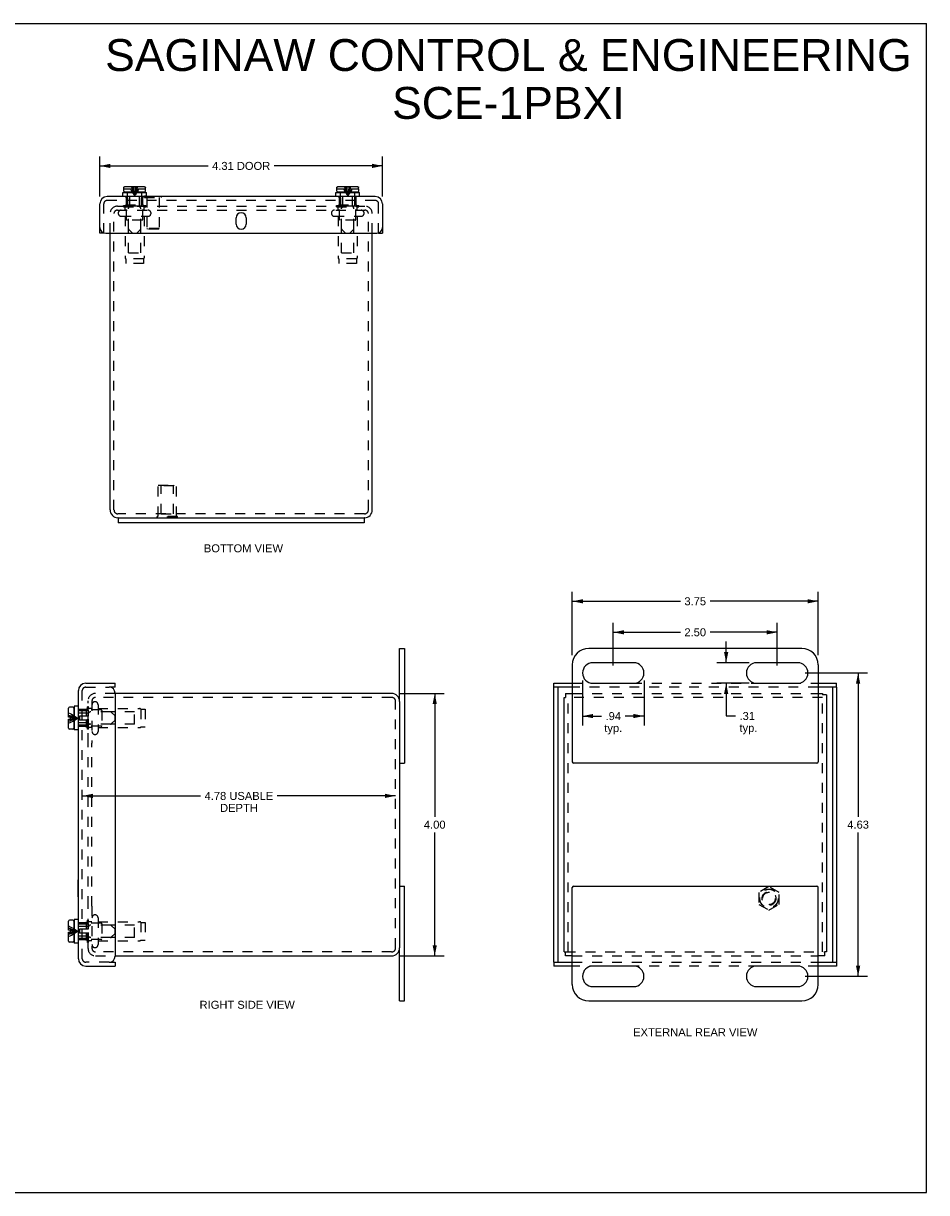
# Model space of a CAD drawing. Header units: inches. Extents: x 0 to 27.6, y 0 to 17.8.
# Tile 3 of 3: x 13.8 to 27.6, y 0 to 17.8. Entities that reach past the tile are written whole.
import ezdxf

# ---------------------------------------------------------------- set-up
doc = ezdxf.new("R2010")
doc.units = ezdxf.units.IN
doc.header["$LTSCALE"] = 1.515306
doc.header["$MEASUREMENT"] = 0
doc.linetypes.add('HIDDEN', pattern=[0.2, 0.1, -0.1])
doc.layers.get('0').update_dxf_attribs({"linetype": 'CONTINUOUS'})
for name, color, linetype in [('DEFAULT_2', 8, 'HIDDEN'), ('DIMENSIONS', 7, 'CONTINUOUS'), ('DOOR_ASSEMBLY', 7, 'CONTINUOUS')]:
    doc.layers.add(name, color=color, linetype=linetype)
doc.styles.get("Standard").update_dxf_attribs({"font": 'arial.ttf'})
doc.dimstyles.new('DIMSTYLE_2', dxfattribs={"dimtxt": 0.121549, "dimasz": 0.162065, "dimexe": 0.09, "dimexo": 0.07, "dimgap": 0.0375, "dimtad": 0, "dimtih": 1, "dimtoh": 1, "dimzin": 4, "dimdsep": 46, "dimtxsty": 'Standard', "dimblk": '_FILLED', "dimblk1": '_FILLED', "dimblk2": '_FILLED', "dimcen": 0.09, "dimazin": 1, "dimtfac": 1, "dimtdec": 3, "dimtofl": 0, "dimtmove": 0, "dimatfit": 3, "dimldrblk": '_FILLED', "dimfxl": 0, "dimtolj": 1, "dimtzin": 4, "dimarcsym": 0})

# ---------------------------------------------------------------- blocks, each defined once
blk = doc.blocks.new('_FILLED')
at = {"color": 0, "linetype": 'ByBlock'}
blk.add_solid([(0, 0), (-1, 0.2), (-1, -0.2)], dxfattribs=at)
blk = doc.blocks.new('*D3')
at = {"layer": 'DIMENSIONS', "color": 2, "linetype": 'Continuous'}
for p, q in [((14.941, 15.189), (14.941, 15.8)), ((19.254, 15.189), (19.254, 15.8)), ((14.941, 15.654), (16.594, 15.654)), ((19.254, 15.654), (17.601, 15.654))]:
    blk.add_line(p, q, dxfattribs=at)
at = {"layer": 'DIMENSIONS', "color": 2, "linetype": 'Continuous', "xscale": 0.1620648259, "yscale": 0.1620648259, "zscale": 0.1620648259, "rotation": 180}
blk.add_blockref('_FILLED', (14.941, 15.654), dxfattribs=at)
at = {"layer": 'DIMENSIONS', "color": 2, "linetype": 'Continuous', "xscale": 0.1620648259, "yscale": 0.1620648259, "zscale": 0.1620648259}
blk.add_blockref('_FILLED', (19.254, 15.654), dxfattribs=at)
at = {"layer": 'DIMENSIONS', "color": 2, "linetype": 'Continuous', "insert": (17.097, 15.715), "char_height": 0.1215, "width": 0.88608, "attachment_point": 2, "line_spacing_factor": 0.9}
blk.add_mtext('4.31 DOOR', dxfattribs=at)
blk = doc.blocks.new('*D4')
at = {"layer": 'DIMENSIONS', "color": 2, "linetype": 'Continuous'}
for p, q in [((22.147, 8.192), (22.147, 9.162)), ((25.897, 8.192), (25.897, 9.162)), ((22.147, 9.016), (23.796, 9.016)), ((25.897, 9.016), (24.248, 9.016))]:
    blk.add_line(p, q, dxfattribs=at)
at = {"layer": 'DIMENSIONS', "color": 2, "linetype": 'Continuous', "xscale": 0.1620648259, "yscale": 0.1620648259, "zscale": 0.1620648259, "rotation": 180}
blk.add_blockref('_FILLED', (22.147, 9.016), dxfattribs=at)
at = {"layer": 'DIMENSIONS', "color": 2, "linetype": 'Continuous', "xscale": 0.1620648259, "yscale": 0.1620648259, "zscale": 0.1620648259}
blk.add_blockref('_FILLED', (25.897, 9.016), dxfattribs=at)
at = {"layer": 'DIMENSIONS', "color": 2, "linetype": 'Continuous', "insert": (24.022, 9.077), "char_height": 0.1215, "width": 0.3303, "attachment_point": 2, "line_spacing_factor": 0.9}
blk.add_mtext('3.75', dxfattribs=at)
blk = doc.blocks.new('*D5')
at = {"layer": 'DIMENSIONS', "color": 2, "linetype": 'Continuous'}
for p, q in [((22.303, 7.809), (22.303, 7.12)), ((23.241, 7.809), (23.241, 7.12)), ((22.303, 7.266), (22.593, 7.266)), ((23.241, 7.266), (22.951, 7.266))]:
    blk.add_line(p, q, dxfattribs=at)
at = {"layer": 'DIMENSIONS', "color": 2, "linetype": 'Continuous', "xscale": 0.1620648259, "yscale": 0.1620648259, "zscale": 0.1620648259, "rotation": 180}
blk.add_blockref('_FILLED', (22.303, 7.266), dxfattribs=at)
at = {"layer": 'DIMENSIONS', "color": 2, "linetype": 'Continuous', "xscale": 0.1620648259, "yscale": 0.1620648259, "zscale": 0.1620648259}
blk.add_blockref('_FILLED', (23.241, 7.266), dxfattribs=at)
at = {"layer": 'DIMENSIONS', "color": 2, "linetype": 'Continuous', "insert": (22.772, 7.326), "char_height": 0.1215, "width": 0.27337, "attachment_point": 2, "line_spacing_factor": 0.9}
blk.add_mtext('.94\\Ptyp.', dxfattribs=at)
blk = doc.blocks.new('*D6')
at = {"layer": 'DIMENSIONS', "color": 2, "linetype": 'Continuous'}
for p, q in [((24.494, 8.079), (24.494, 8.403)), ((24.846, 8.079), (24.349, 8.079)), ((24.846, 7.766), (24.349, 7.766)), ((24.494, 7.766), (24.494, 7.267)), ((24.494, 7.267), (24.636, 7.267))]:
    blk.add_line(p, q, dxfattribs=at)
at = {"layer": 'DIMENSIONS', "color": 2, "linetype": 'Continuous', "xscale": 0.1620648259, "yscale": 0.1620648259, "zscale": 0.1620648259}
for p, rotation in [((24.494, 8.079), 270), ((24.494, 7.766), 90)]:
    blk.add_blockref('_FILLED', p, dxfattribs=dict(at, rotation=rotation))
at = {"layer": 'DIMENSIONS', "color": 2, "linetype": 'Continuous', "insert": (24.697, 7.328), "char_height": 0.1215, "width": 0.27337, "attachment_point": 1, "line_spacing_factor": 0.9}
blk.add_mtext('.31\\Ptyp.', dxfattribs=at)
blk = doc.blocks.new('*D7')
at = {"layer": 'DIMENSIONS', "color": 2, "linetype": 'Continuous'}
for p, q in [((19.505, 7.61), (20.194, 7.61)), ((20.049, 7.61), (20.049, 5.732)), ((20.049, 3.61), (20.049, 5.489)), ((19.505, 3.61), (20.194, 3.61))]:
    blk.add_line(p, q, dxfattribs=at)
at = {"layer": 'DIMENSIONS', "color": 2, "linetype": 'Continuous', "xscale": 0.1620648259, "yscale": 0.1620648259, "zscale": 0.1620648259}
for p, rotation in [((20.049, 7.61), 90), ((20.049, 3.61), 270)]:
    blk.add_blockref('_FILLED', p, dxfattribs=dict(at, rotation=rotation))
at = {"layer": 'DIMENSIONS', "color": 2, "linetype": 'Continuous', "insert": (20.049, 5.671), "char_height": 0.1215, "width": 0.3303, "attachment_point": 2, "line_spacing_factor": 0.9}
blk.add_mtext('4.00', dxfattribs=at)
blk = doc.blocks.new('*D8')
at = {"layer": 'DIMENSIONS', "color": 2, "linetype": 'Continuous'}
for p, q in [((14.674, 6.049), (16.479, 6.049)), ((19.452, 6.049), (17.647, 6.049))]:
    blk.add_line(p, q, dxfattribs=at)
at = {"layer": 'DIMENSIONS', "color": 2, "linetype": 'Continuous', "xscale": 0.1620648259, "yscale": 0.1620648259, "zscale": 0.1620648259, "rotation": 180}
blk.add_blockref('_FILLED', (14.674, 6.049), dxfattribs=at)
at = {"layer": 'DIMENSIONS', "color": 2, "linetype": 'Continuous', "xscale": 0.1620648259, "yscale": 0.1620648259, "zscale": 0.1620648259}
blk.add_blockref('_FILLED', (19.452, 6.049), dxfattribs=at)
at = {"layer": 'DIMENSIONS', "color": 2, "linetype": 'Continuous', "insert": (17.063, 6.109), "char_height": 0.12155, "width": 1.04604, "attachment_point": 2, "line_spacing_factor": 0.9}
blk.add_mtext('4.78 USABLE\\PDEPTH', dxfattribs=at)
blk = doc.blocks.new('*D10')
at = {"layer": 'DIMENSIONS', "color": 2, "linetype": 'Continuous'}
for p, q in [((25.698, 7.923), (26.651, 7.923)), ((26.506, 7.923), (26.506, 5.732)), ((26.506, 3.298), (26.506, 5.489)), ((25.698, 3.298), (26.651, 3.298))]:
    blk.add_line(p, q, dxfattribs=at)
at = {"layer": 'DIMENSIONS', "color": 2, "linetype": 'Continuous', "xscale": 0.1620648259, "yscale": 0.1620648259, "zscale": 0.1620648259}
for p, rotation in [((26.506, 7.923), 90), ((26.506, 3.298), 270)]:
    blk.add_blockref('_FILLED', p, dxfattribs=dict(at, rotation=rotation))
at = {"layer": 'DIMENSIONS', "color": 2, "linetype": 'Continuous', "insert": (26.506, 5.671), "char_height": 0.1215, "width": 0.3303, "attachment_point": 2, "line_spacing_factor": 0.9}
blk.add_mtext('4.63', dxfattribs=at)
blk = doc.blocks.new('*D11')
at = {"layer": 'DIMENSIONS', "color": 2, "linetype": 'Continuous'}
for p, q in [((22.772, 8.036), (22.772, 8.689)), ((25.272, 8.036), (25.272, 8.689)), ((22.772, 8.543), (23.796, 8.543)), ((25.272, 8.543), (24.248, 8.543))]:
    blk.add_line(p, q, dxfattribs=at)
at = {"layer": 'DIMENSIONS', "color": 2, "linetype": 'Continuous', "xscale": 0.1620648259, "yscale": 0.1620648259, "zscale": 0.1620648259, "rotation": 180}
blk.add_blockref('_FILLED', (22.772, 8.543), dxfattribs=at)
at = {"layer": 'DIMENSIONS', "color": 2, "linetype": 'Continuous', "xscale": 0.1620648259, "yscale": 0.1620648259, "zscale": 0.1620648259}
blk.add_blockref('_FILLED', (25.272, 8.543), dxfattribs=at)
at = {"layer": 'DIMENSIONS', "color": 2, "linetype": 'Continuous', "insert": (24.022, 8.604), "char_height": 0.1215, "width": 0.3303, "attachment_point": 2, "line_spacing_factor": 0.9}
blk.add_mtext('2.50', dxfattribs=at)

msp = doc.modelspace()

# ---------------------------------------------------------------- linework, layer by layer
at = {"color": 7, "linetype": 'Continuous'}
for p, q in [((0, 17.8271), (27.551, 17.8271)), ((27.551, 0), (27.551, 17.8271)), ((15.2223, 10.2891), (18.9723, 10.2891)), ((15.2223, 10.2891), (15.2223, 10.2141)), ((18.9723, 10.2891), (18.9723, 10.2141)), ((19.5119, 7.4901), (19.5119, 8.2976)), ((19.5119, 8.2976), (19.5869, 8.2976)), ((22.022, 7.5501), (22.044, 7.5501)), ((22.044, 7.6101), (22.044, 7.5501)), ((25.962, 7.6101), (25.962, 7.5881)), ((26.022, 7.5881), (25.962, 7.5881)), ((19.5119, 6.5476), (19.5869, 6.5476)), ((19.5119, 4.6726), (19.5869, 4.6726)), ((19.5119, 2.9226), (19.5119, 3.7301)), ((22.022, 3.6701), (22.044, 3.6701)), ((22.044, 3.6101), (22.044, 3.6701)), ((26.022, 3.6701), (26, 3.6701)), ((26, 3.6101), (26, 3.6701)), ((19.5119, 2.9226), (19.5869, 2.9226)), ((0, 0), (27.551, 0))]:
    msp.add_line(p, q, dxfattribs=at)
at = {"color": 3, "linetype": 'Continuous'}
for p, q in [((15.0973, 10.4091), (15.0973, 14.6271)), ((19.0973, 10.4091), (19.0973, 14.6271)), ((15.2223, 10.2891), (15.2173, 10.2891)), ((18.9723, 10.2141), (15.2223, 10.2141)), ((18.9773, 10.2891), (18.9723, 10.2891)), ((19.5869, 8.2976), (19.5869, 6.5476)), ((25.647, 8.2976), (22.397, 8.2976)), ((22.147, 8.0476), (22.147, 6.5676)), ((23.0845, 8.0788), (22.4595, 8.0788)), ((25.5845, 8.0788), (24.9595, 8.0788)), ((25.897, 8.0476), (25.897, 6.5676)), ((22.4595, 7.7663), (23.0845, 7.7663)), ((24.9595, 7.7663), (25.5845, 7.7663)), ((19.3919, 7.6101), (15.1739, 7.6101)), ((19.5119, 7.4901), (19.5119, 3.7301)), ((22.022, 3.6701), (22.022, 7.5501)), ((22.044, 7.6101), (22.147, 7.6101)), ((25.897, 7.6101), (25.962, 7.6101)), ((26.022, 7.5881), (26.022, 3.6701)), ((25.877, 6.5476), (22.167, 6.5476)), ((19.5869, 2.9226), (19.5869, 4.6726)), ((22.147, 3.1726), (22.147, 4.6526)), ((22.167, 4.6726), (25.877, 4.6726)), ((25.897, 3.1726), (25.897, 4.6526)), ((15.1739, 3.6101), (19.3919, 3.6101)), ((22.147, 3.6101), (22.044, 3.6101)), ((26, 3.6101), (25.897, 3.6101)), ((23.0845, 3.4538), (22.4595, 3.4538)), ((25.5845, 3.4538), (24.9595, 3.4538)), ((22.4595, 3.1413), (23.0845, 3.1413)), ((24.9595, 3.1413), (25.5845, 3.1413)), ((22.397, 2.9226), (25.647, 2.9226))]:
    msp.add_line(p, q, dxfattribs=at)
for centre, radius, start, end in [((15.2173, 10.4091), 0.12, 180, 270), ((18.9773, 10.4091), 0.12, 270, 360), ((22.397, 8.0476), 0.25, 90, 180), ((25.647, 8.0476), 0.25, 0, 90), ((22.4595, 7.9226), 0.1562, 90, 270), ((23.0845, 7.9226), 0.1562, 270, 90), ((24.9595, 7.9226), 0.1562, 90, 270), ((25.5845, 7.9226), 0.1562, 270, 90), ((19.3919, 7.4901), 0.12, 0, 90), ((22.167, 6.5676), 0.02, 180, 270), ((25.877, 6.5676), 0.02, 270, 360), ((22.167, 4.6526), 0.02, 90, 180), ((25.877, 4.6526), 0.02, 0, 90), ((19.3919, 3.7301), 0.12, 270, 360), ((22.4595, 3.2976), 0.1562, 90, 270), ((23.0845, 3.2976), 0.1562, 270, 90), ((24.9595, 3.2976), 0.1562, 90, 270), ((25.5845, 3.2976), 0.1562, 270, 90), ((22.397, 3.1726), 0.25, 180, 270), ((25.647, 3.1726), 0.25, 270, 360)]:
    msp.add_arc(centre, radius, start, end, dxfattribs=at)
at = {"layer": 'DEFAULT_2', "color": 8, "linetype": 'HIDDEN'}
for p, q in [((15.2093, 15.0391), (18.9853, 15.0391)), ((15.2093, 14.9791), (18.9853, 14.9791)), ((15.3023, 15.0311), (15.3023, 15.0491)), ((15.3023, 15.0491), (15.6423, 15.0491)), ((15.3023, 15.0311), (15.6423, 15.0311)), ((15.3263, 14.9791), (15.3263, 15.0211)), ((15.3473, 14.8391), (15.3473, 15.0491)), ((15.5973, 14.8391), (15.5973, 15.0491)), ((15.6183, 14.9791), (15.6183, 15.0211)), ((15.6423, 15.0311), (15.6423, 15.0491)), ((18.5523, 15.0311), (18.5523, 15.0491)), ((18.5523, 15.0491), (18.8923, 15.0491)), ((18.5523, 15.0311), (18.8923, 15.0311)), ((18.5763, 14.9791), (18.5763, 15.0211)), ((18.5973, 14.8391), (18.5973, 15.0491)), ((18.8473, 14.8391), (18.8473, 15.0491)), ((18.8683, 14.9791), (18.8683, 15.0211)), ((18.8923, 15.0311), (18.8923, 15.0491)), ((15.0973, 14.6271), (15.0973, 14.9241)), ((15.1573, 10.4091), (15.1573, 14.9241)), ((15.2686, 14.8866), (15.6761, 14.8866)), ((15.3263, 14.8866), (15.3263, 14.2534)), ((15.5873, 14.8291), (15.3573, 14.8291)), ((15.3773, 14.3291), (15.3773, 14.8291)), ((15.5673, 14.3291), (15.5673, 14.8291)), ((15.6183, 14.8866), (15.6183, 14.2534)), ((18.5186, 14.8866), (18.9261, 14.8866)), ((18.5763, 14.8866), (18.5763, 14.2534)), ((18.8373, 14.8291), (18.6073, 14.8291)), ((18.6273, 14.3291), (18.6273, 14.8291)), ((18.8173, 14.3291), (18.8173, 14.8291)), ((18.8683, 14.8866), (18.8683, 14.2534)), ((19.0373, 10.4091), (19.0373, 14.9241)), ((19.0973, 14.6271), (19.0973, 14.9241)), ((15.3773, 14.3291), (15.5673, 14.3291)), ((18.6273, 14.3291), (18.8173, 14.3291)), ((15.3373, 14.2356), (15.3373, 14.1666)), ((15.6073, 14.2356), (15.3373, 14.2356)), ((15.6073, 14.1666), (15.3373, 14.1666)), ((15.6073, 14.2356), (15.6073, 14.1666)), ((18.5873, 14.2356), (18.5873, 14.1666)), ((18.8573, 14.2356), (18.5873, 14.2356)), ((18.8573, 14.1666), (18.5873, 14.1666)), ((18.8573, 14.2356), (18.8573, 14.1666)), ((15.8323, 10.7887), (16.1123, 10.7887)), ((15.8323, 10.3097), (15.8323, 10.7887)), ((15.8773, 10.7787), (15.8673, 10.7887)), ((16.0673, 10.7787), (15.8773, 10.7787)), ((15.8773, 10.3512), (15.8773, 10.7787)), ((16.0673, 10.7787), (16.0773, 10.7887)), ((16.0673, 10.3512), (16.0673, 10.7787)), ((16.1123, 10.3097), (16.1123, 10.7887)), ((18.9773, 10.3491), (15.2173, 10.3491)), ((15.8773, 10.3512), (16.0673, 10.3512)), ((16.1283, 10.3097), (15.8163, 10.3097)), ((15.8163, 10.2887), (15.8163, 10.3097)), ((16.1283, 10.2887), (15.8163, 10.2887)), ((15.9723, 10.2887), (15.9723, 10.3097)), ((16.1283, 10.2887), (16.1283, 10.3097)), ((14.7619, 6.854), (14.7619, 7.4981)), ((14.8219, 7.4981), (14.8219, 6.854)), ((15.1739, 7.6101), (14.8739, 7.6101)), ((14.8769, 7.5501), (14.8739, 7.5501)), ((19.3919, 7.5501), (14.8769, 7.5501)), ((19.4519, 3.7301), (19.4519, 7.4901)), ((25.962, 7.5501), (22.044, 7.5501)), ((22.082, 3.6701), (22.082, 7.5501)), ((22.147, 7.6101), (25.897, 7.6101)), ((25.962, 3.6701), (25.962, 7.5881)), ((14.7519, 7.0651), (14.7519, 7.4051)), ((14.7699, 7.4051), (14.7519, 7.4051)), ((14.9619, 7.3601), (14.7519, 7.3601)), ((14.7699, 7.0651), (14.7699, 7.4051)), ((14.8219, 7.3811), (14.7799, 7.3811)), ((14.9144, 7.4388), (14.9144, 7.0313)), ((14.9144, 7.3811), (15.5475, 7.3811)), ((14.9719, 7.3501), (14.9719, 7.1201)), ((15.4719, 7.3301), (14.9719, 7.3301)), ((15.4719, 7.1401), (15.4719, 7.3301)), ((15.5654, 7.3701), (15.5654, 7.1001)), ((15.5654, 7.3701), (15.6344, 7.3701)), ((15.6344, 7.3701), (15.6344, 7.1001)), ((15.4719, 7.1401), (14.9719, 7.1401)), ((14.9619, 7.1101), (14.7519, 7.1101)), ((14.7699, 7.0651), (14.7519, 7.0651)), ((14.8219, 7.0891), (14.7799, 7.0891)), ((14.9144, 7.0891), (15.5475, 7.0891)), ((15.5654, 7.1001), (15.6344, 7.1001)), ((14.7619, 4.3663), (14.7619, 6.8538)), ((14.8219, 4.3663), (14.8219, 6.8538)), ((25.147, 4.6652), (24.991, 4.5752)), ((25.303, 4.5752), (25.147, 4.6652)), ((24.991, 4.5752), (24.991, 4.395)), ((25.303, 4.395), (25.303, 4.5752)), ((14.7619, 3.7221), (14.7619, 4.3662)), ((14.8219, 4.3662), (14.8219, 3.7221)), ((24.991, 4.395), (25.147, 4.305)), ((25.147, 4.305), (25.303, 4.395)), ((14.7519, 3.8151), (14.7519, 4.1551)), ((14.7699, 4.1551), (14.7519, 4.1551)), ((14.9619, 4.1101), (14.7519, 4.1101)), ((14.7699, 3.8151), (14.7699, 4.1551)), ((14.8219, 4.1311), (14.7799, 4.1311)), ((14.9144, 4.1888), (14.9144, 3.7813)), ((14.9144, 4.1311), (15.5475, 4.1311)), ((15.5654, 4.1201), (15.5654, 3.8501)), ((15.5654, 4.1201), (15.6344, 4.1201)), ((15.6344, 4.1201), (15.6344, 3.8501)), ((14.9719, 4.1001), (14.9719, 3.8701)), ((15.4719, 4.0801), (14.9719, 4.0801)), ((15.4719, 3.8901), (15.4719, 4.0801)), ((14.9619, 3.8601), (14.7519, 3.8601)), ((14.7699, 3.8151), (14.7519, 3.8151)), ((14.8219, 3.8391), (14.7799, 3.8391)), ((14.9144, 3.8391), (15.5475, 3.8391)), ((15.4719, 3.8901), (14.9719, 3.8901)), ((15.5654, 3.8501), (15.6344, 3.8501)), ((14.8739, 3.6701), (14.8769, 3.6701)), ((14.8739, 3.6101), (15.1739, 3.6101)), ((19.3919, 3.6701), (14.8769, 3.6701)), ((22.044, 3.6701), (26, 3.6701)), ((22.147, 3.6101), (25.897, 3.6101))]:
    msp.add_line(p, q, dxfattribs=at)
for radius in [0.1421, 0.14, 0.105, 0.095]:
    msp.add_circle((25.147, 4.4851), radius, dxfattribs=at)
for centre, radius, start, end in [((15.2093, 14.9271), 0.112, 90, 180), ((15.2093, 14.9271), 0.052, 90, 180), ((15.2686, 14.9328), 0.0462, 90, 270), ((15.3163, 15.0211), 0.01, 0, 90), ((15.6283, 15.0211), 0.01, 90, 180), ((15.6761, 14.9328), 0.0462, 270, 90), ((18.5186, 14.9328), 0.0462, 90, 270), ((18.5663, 15.0211), 0.01, 0, 90), ((18.8783, 15.0211), 0.01, 90, 180), ((18.9261, 14.9328), 0.0462, 270, 90), ((18.9853, 14.9271), 0.112, 0, 90), ((18.9853, 14.9271), 0.052, 0, 90), ((15.3573, 14.8391), 0.01, 180, 270), ((15.5873, 14.8391), 0.01, 270, 360), ((18.6073, 14.8391), 0.01, 180, 270), ((18.8373, 14.8391), 0.01, 270, 360), ((15.3463, 14.2534), 0.02, 180, 243.25632), ((15.5983, 14.2534), 0.02, 296.74368, 360), ((18.5963, 14.2534), 0.02, 180, 243.25632), ((18.8483, 14.2534), 0.02, 296.74368, 360), ((15.2173, 10.4091), 0.06, 180, 270), ((18.9773, 10.4091), 0.06, 270, 360), ((14.8739, 7.4981), 0.112, 90, 180), ((14.8739, 7.4981), 0.052, 90, 180), ((19.3919, 7.4901), 0.06, 0, 90), ((14.7799, 7.3911), 0.01, 180.00004, 270), ((14.8682, 7.4388), 0.0462, 0, 180), ((14.9619, 7.3501), 0.01, 359.99997, 90), ((15.5475, 7.3611), 0.02, 26.74368, 90), ((14.7799, 7.0791), 0.01, 90, 179.99996), ((14.8682, 7.0313), 0.0462, 180, 360), ((14.9619, 7.1201), 0.01, 270, 0.00003), ((15.5475, 7.1091), 0.02, 270, 333.25632), ((14.7799, 4.1411), 0.01, 180.00004, 270), ((14.8682, 4.1888), 0.0462, 0, 180), ((14.9619, 4.1001), 0.01, 359.99997, 90), ((15.5475, 4.1111), 0.02, 26.74368, 90), ((14.7799, 3.8291), 0.01, 90, 179.99996), ((14.8682, 3.7813), 0.0462, 180, 360), ((14.9619, 3.8701), 0.01, 270, 0.00003), ((15.5475, 3.8591), 0.02, 270, 333.25632), ((14.8739, 3.7221), 0.112, 180, 270), ((14.8739, 3.7221), 0.052, 180, 270), ((19.3919, 3.7301), 0.06, 270, 360)]:
    msp.add_arc(centre, radius, start, end, dxfattribs=at)
at = {"layer": 'DOOR_ASSEMBLY', "color": 8, "linetype": 'HIDDEN'}
for p, q in [((15.3096, 15.3321), (15.3096, 15.3321)), ((15.3106, 15.3332), (15.3106, 15.3332)), ((15.3117, 15.3342), (15.3117, 15.3342)), ((15.3129, 15.3351), (15.3129, 15.3351)), ((15.3141, 15.3358), (15.3141, 15.3358)), ((15.3155, 15.3364), (15.3155, 15.3364)), ((15.3198, 15.3375), (15.3183, 15.3373)), ((15.6292, 15.3364), (15.6292, 15.3364)), ((15.6305, 15.3358), (15.6305, 15.3358)), ((15.6318, 15.3351), (15.6318, 15.3351)), ((15.6351, 15.3321), (15.6351, 15.3321)), ((18.5596, 15.3321), (18.5596, 15.3321)), ((18.5606, 15.3332), (18.5606, 15.3332)), ((18.5617, 15.3342), (18.5617, 15.3342)), ((18.5629, 15.3351), (18.5629, 15.3351)), ((18.5641, 15.3358), (18.5641, 15.3358)), ((18.5655, 15.3364), (18.5655, 15.3364)), ((18.5698, 15.3375), (18.5683, 15.3373)), ((18.8749, 15.3375), (18.8749, 15.3375)), ((18.8792, 15.3364), (18.8792, 15.3364)), ((18.8805, 15.3358), (18.8805, 15.3358)), ((18.8818, 15.3351), (18.8818, 15.3351)), ((18.883, 15.3342), (18.883, 15.3342)), ((18.8841, 15.3332), (18.8841, 15.3332)), ((18.8851, 15.3321), (18.8851, 15.3321)), ((15.3062, 15.3046), (15.4398, 15.3046)), ((15.3073, 15.3283), (15.3073, 15.3283)), ((15.3079, 15.3297), (15.3079, 15.3297)), ((15.3087, 15.3309), (15.3087, 15.3309)), ((15.3423, 15.1696), (15.3423, 15.1871)), ((15.3423, 15.1696), (15.3665, 15.1696)), ((15.3458, 15.0621), (15.3458, 15.1696)), ((15.3623, 15.1696), (15.3623, 15.2496)), ((15.3665, 15.0396), (15.3665, 15.1696)), ((15.3993, 15.0418), (15.3993, 15.2496)), ((15.4267, 15.269), (15.4372, 15.2516)), ((15.5073, 15.3097), (15.5049, 15.3046)), ((15.5049, 15.3046), (15.6385, 15.3046)), ((15.5179, 15.269), (15.5074, 15.2516)), ((15.5453, 15.0418), (15.5453, 15.2496)), ((15.5782, 15.0396), (15.5782, 15.1696)), ((15.5782, 15.1696), (15.6023, 15.1696)), ((15.5823, 15.1696), (15.5823, 15.2496)), ((15.5988, 15.0621), (15.5988, 15.1696)), ((15.6023, 15.1696), (15.6023, 15.1871)), ((15.6231, 15.1911), (15.6231, 15.1731)), ((15.6533, 15.1911), (15.6231, 15.1911)), ((15.6231, 15.1731), (15.8791, 15.1731)), ((15.636, 15.3309), (15.636, 15.3309)), ((15.6367, 15.3297), (15.6367, 15.3297)), ((15.6374, 15.3283), (15.6374, 15.3283)), ((15.6384, 15.3241), (15.6382, 15.3255)), ((15.6571, 15.1731), (15.6571, 14.7011)), ((15.8451, 15.1731), (15.8451, 14.7011)), ((15.8791, 15.1871), (15.8791, 15.1731)), ((18.5562, 15.3046), (18.6898, 15.3046)), ((18.5573, 15.3283), (18.5573, 15.3283)), ((18.5579, 15.3297), (18.5579, 15.3297)), ((18.5587, 15.3309), (18.5587, 15.3309)), ((18.5923, 15.1696), (18.5923, 15.1871)), ((18.5923, 15.1696), (18.6165, 15.1696)), ((18.5958, 15.0621), (18.5958, 15.1696)), ((18.6123, 15.1696), (18.6123, 15.2496)), ((18.6165, 15.0396), (18.6165, 15.1696)), ((18.6493, 15.0418), (18.6493, 15.2496)), ((18.6767, 15.269), (18.6872, 15.2516)), ((18.7573, 15.3097), (18.7549, 15.3046)), ((18.7549, 15.3046), (18.8885, 15.3046)), ((18.7679, 15.269), (18.7574, 15.2516)), ((18.7953, 15.0418), (18.7953, 15.2496)), ((18.8282, 15.0396), (18.8282, 15.1696)), ((18.8282, 15.1696), (18.8523, 15.1696)), ((18.8323, 15.1696), (18.8323, 15.2496)), ((18.8488, 15.0621), (18.8488, 15.1696)), ((18.8523, 15.1696), (18.8523, 15.1871)), ((18.886, 15.3309), (18.886, 15.3309)), ((18.8867, 15.3297), (18.8867, 15.3297)), ((18.8874, 15.3283), (18.8874, 15.3283)), ((18.8884, 15.3241), (18.8882, 15.3255)), ((15.0011, 14.6271), (15.0011, 15.0751)), ((19.1416, 15.1271), (15.0531, 15.1271)), ((15.3325, 15.0621), (15.3405, 15.0543)), ((15.3325, 15.0621), (15.6122, 15.0621)), ((15.3405, 15.0543), (15.3482, 15.0468)), ((15.3482, 15.0468), (15.3556, 15.0396)), ((15.589, 15.0396), (15.3556, 15.0396)), ((15.3783, 14.6948), (15.3783, 15.0084)), ((15.3949, 15.0312), (15.3827, 15.019)), ((15.5497, 15.0312), (15.5619, 15.019)), ((15.5663, 14.6948), (15.5663, 15.0084)), ((15.589, 15.0396), (15.5965, 15.0468)), ((15.5965, 15.0468), (15.6042, 15.0543)), ((15.6042, 15.0543), (15.6122, 15.0621)), ((18.5825, 15.0621), (18.8622, 15.0621)), ((18.5825, 15.0621), (18.5905, 15.0543)), ((18.5905, 15.0543), (18.5982, 15.0468)), ((18.5982, 15.0468), (18.6056, 15.0396)), ((18.839, 15.0396), (18.6056, 15.0396)), ((18.6283, 14.6948), (18.6283, 15.0084)), ((18.6449, 15.0312), (18.6327, 15.019)), ((18.7997, 15.0312), (18.8119, 15.019)), ((18.8163, 14.6948), (18.8163, 15.0084)), ((18.839, 15.0396), (18.8465, 15.0468)), ((18.8465, 15.0468), (18.8542, 15.0543)), ((18.8542, 15.0543), (18.8622, 15.0621)), ((19.1936, 14.6271), (19.1936, 15.0751)), ((15.4393, 14.6276), (15.3827, 14.6842)), ((15.4393, 14.6276), (15.5053, 14.6276)), ((15.5053, 14.6276), (15.5619, 14.6842)), ((15.6671, 14.6911), (15.6571, 14.7011)), ((15.8451, 14.7011), (15.6571, 14.7011)), ((15.8351, 14.6911), (15.6671, 14.6911)), ((15.8351, 14.6911), (15.8451, 14.7011)), ((18.6893, 14.6276), (18.6327, 14.6842)), ((18.6893, 14.6276), (18.7553, 14.6276)), ((18.7553, 14.6276), (18.8119, 14.6842)), ((14.7259, 7.7063), (15.0839, 7.7063)), ((22.147, 7.7663), (25.897, 7.7663)), ((25.897, 7.7063), (22.147, 7.7063)), ((14.6739, 3.5658), (14.6739, 7.6543)), ((14.7614, 7.3451), (14.5514, 7.3451)), ((14.7389, 7.3651), (14.6139, 7.3651)), ((14.7389, 7.2651), (14.7389, 7.3781)), ((14.7614, 7.3556), (14.7389, 7.3781)), ((14.7614, 7.3556), (14.7614, 7.2651)), ((14.7698, 7.3125), (14.782, 7.3247)), ((15.1062, 7.3291), (14.7926, 7.3291)), ((15.1734, 7.2681), (15.1168, 7.3247)), ((14.5319, 7.2445), (14.5494, 7.2423)), ((14.5319, 7.2257), (14.5494, 7.2278)), ((14.7592, 7.3081), (14.5514, 7.3081)), ((14.7592, 7.1621), (14.5514, 7.1621)), ((14.6314, 7.2651), (14.6314, 7.2051)), ((14.7614, 7.2651), (14.6314, 7.2651)), ((14.7614, 7.2051), (14.6314, 7.2051)), ((14.7389, 7.0921), (14.7389, 7.2051)), ((14.7614, 7.2051), (14.7614, 7.1146)), ((14.7698, 7.1577), (14.782, 7.1455)), ((15.1062, 7.1411), (14.7926, 7.1411)), ((15.1734, 7.2021), (15.1168, 7.1455)), ((15.1734, 7.2021), (15.1734, 7.2681)), ((14.7614, 7.1251), (14.5514, 7.1251)), ((14.7389, 7.1051), (14.6139, 7.1051)), ((14.7614, 7.1146), (14.7389, 7.0921)), ((14.7389, 4.1151), (14.6139, 4.1151)), ((14.7614, 4.1056), (14.7389, 4.1281)), ((14.7389, 4.0151), (14.7389, 4.1281)), ((14.7614, 4.1056), (14.7614, 4.0151)), ((14.5319, 3.9945), (14.5494, 3.9923)), ((14.5319, 3.9757), (14.5494, 3.9778)), ((14.7614, 4.0951), (14.5514, 4.0951)), ((14.7592, 4.0581), (14.5514, 4.0581)), ((14.6314, 4.0151), (14.6314, 3.9551)), ((14.7614, 4.0151), (14.6314, 4.0151)), ((14.7614, 3.9551), (14.6314, 3.9551)), ((14.7389, 3.8421), (14.7389, 3.9551)), ((14.7614, 3.9551), (14.7614, 3.8646)), ((14.7698, 4.0625), (14.782, 4.0747)), ((15.1062, 4.0791), (14.7926, 4.0791)), ((15.1734, 4.0181), (15.1168, 4.0747)), ((15.1734, 3.9521), (15.1168, 3.8955)), ((15.1734, 3.9521), (15.1734, 4.0181)), ((14.7592, 3.9121), (14.5514, 3.9121)), ((14.7614, 3.8751), (14.5514, 3.8751)), ((14.7389, 3.8551), (14.6139, 3.8551)), ((14.7614, 3.8646), (14.7389, 3.8421)), ((14.7698, 3.9077), (14.782, 3.8955)), ((15.1062, 3.8911), (14.7926, 3.8911)), ((15.0839, 3.5138), (14.7259, 3.5138)), ((22.147, 3.5138), (25.897, 3.5138)), ((25.897, 3.4538), (22.147, 3.4538))]:
    msp.add_line(p, q, dxfattribs=at)
at = {"layer": 'DOOR_ASSEMBLY', "color": 7, "linetype": 'Continuous'}
for p, q in [((15.3212, 15.3376), (15.6234, 15.3376)), ((18.5712, 15.3376), (18.8734, 15.3376)), ((15.2913, 15.1871), (15.2913, 15.2496)), ((15.2913, 15.2496), (15.6533, 15.2496)), ((15.3053, 15.2696), (15.3053, 15.3046)), ((15.3053, 15.3046), (15.3062, 15.3046)), ((15.3062, 15.3046), (15.3062, 15.3226)), ((15.6243, 15.2546), (15.3203, 15.2546)), ((15.3993, 15.2496), (15.3993, 15.2546)), ((15.5453, 15.2496), (15.5453, 15.2546)), ((15.6385, 15.3046), (15.6385, 15.3226)), ((15.6385, 15.3046), (15.6393, 15.3046)), ((15.6393, 15.2696), (15.6393, 15.3046)), ((15.6533, 15.1871), (15.6533, 15.2496)), ((15.6533, 15.1911), (15.8791, 15.1911)), ((15.8791, 15.1911), (15.8791, 15.1871)), ((18.5413, 15.1871), (18.5413, 15.2496)), ((18.5413, 15.2496), (18.9033, 15.2496)), ((18.5553, 15.2696), (18.5553, 15.3046)), ((18.5553, 15.3046), (18.5562, 15.3046)), ((18.5562, 15.3046), (18.5562, 15.3226)), ((18.8743, 15.2546), (18.5703, 15.2546)), ((18.6493, 15.2496), (18.6493, 15.2546)), ((18.7953, 15.2496), (18.7953, 15.2546)), ((18.8885, 15.3046), (18.8885, 15.3226)), ((18.8885, 15.3046), (18.8893, 15.3046)), ((18.8893, 15.2696), (18.8893, 15.3046)), ((18.9033, 15.1871), (18.9033, 15.2496)), ((15.0011, 14.6271), (14.9411, 14.6271)), ((19.1936, 14.6271), (19.2536, 14.6271)), ((15.1739, 7.7063), (15.0839, 7.7063)), ((15.1739, 7.7063), (15.1739, 7.7663)), ((21.8657, 7.7063), (21.8657, 7.7663)), ((22.147, 7.7063), (21.8657, 7.7063)), ((21.9257, 7.7063), (21.9257, 3.5138)), ((26.1782, 7.7063), (25.897, 7.7063)), ((26.1182, 3.5138), (26.1182, 7.7063)), ((26.1782, 7.7063), (26.1782, 7.7663)), ((14.4634, 7.2516), (14.4634, 7.3871)), ((14.5314, 7.4021), (14.4784, 7.4021)), ((14.5464, 7.3871), (14.5464, 7.0831)), ((14.5514, 7.4161), (14.5514, 7.0541)), ((14.6139, 7.4161), (14.5514, 7.4161)), ((14.4964, 7.2516), (14.4634, 7.2516)), ((14.4634, 7.0831), (14.4634, 7.2186)), ((14.4634, 7.2186), (14.4964, 7.2186)), ((14.4964, 7.2186), (14.4964, 7.2516)), ((14.5514, 7.3081), (14.5464, 7.3081)), ((14.5514, 7.1621), (14.5464, 7.1621)), ((14.5314, 7.0681), (14.4784, 7.0681)), ((14.6139, 7.0541), (14.5514, 7.0541)), ((14.6099, 4.5108), (14.6099, 4.7668)), ((14.6099, 4.7668), (14.6139, 4.7668)), ((14.6099, 4.5108), (14.6139, 4.5108)), ((14.4634, 4.0016), (14.4634, 4.1371)), ((14.5314, 4.1521), (14.4784, 4.1521)), ((14.5464, 4.1371), (14.5464, 3.8331)), ((14.5514, 4.1661), (14.5514, 3.8041)), ((14.6139, 4.1661), (14.5514, 4.1661)), ((14.4964, 4.0016), (14.4634, 4.0016)), ((14.4634, 3.8331), (14.4634, 3.9686)), ((14.4634, 3.9686), (14.4964, 3.9686)), ((14.4964, 3.9686), (14.4964, 4.0016)), ((14.5514, 4.0581), (14.5464, 4.0581)), ((14.5314, 3.8181), (14.4784, 3.8181)), ((14.5514, 3.9121), (14.5464, 3.9121)), ((14.6139, 3.8041), (14.5514, 3.8041)), ((15.0839, 3.5138), (15.1739, 3.5138)), ((15.1739, 3.5138), (15.1739, 3.4538)), ((21.8657, 3.5138), (21.8657, 3.4538)), ((21.8657, 3.5138), (22.147, 3.5138)), ((25.897, 3.5138), (26.1782, 3.5138)), ((26.1782, 3.5138), (26.1782, 3.4538))]:
    msp.add_line(p, q, dxfattribs=at)
at = {"layer": 'DOOR_ASSEMBLY', "color": 3, "linetype": 'Continuous'}
for p, q in [((19.1416, 15.1871), (15.0531, 15.1871)), ((14.9411, 14.6271), (14.9411, 15.0751)), ((19.2536, 15.0751), (19.2536, 14.6271)), ((17.0192, 14.7677), (17.0192, 14.8615)), ((17.1755, 14.8615), (17.1755, 14.7677)), ((15.0311, 14.6271), (19.1636, 14.6271)), ((14.7259, 7.7663), (15.1739, 7.7663)), ((21.8657, 7.7663), (22.147, 7.7663)), ((21.8657, 3.5138), (21.8657, 7.7063)), ((25.897, 7.7663), (26.1782, 7.7663)), ((26.1782, 7.7063), (26.1782, 3.5138)), ((14.6139, 3.5658), (14.6139, 7.6543)), ((15.1739, 7.6163), (15.1739, 3.6038)), ((14.7259, 3.4538), (15.1739, 3.4538)), ((22.147, 3.4538), (21.8657, 3.4538)), ((26.1782, 3.4538), (25.897, 3.4538))]:
    msp.add_line(p, q, dxfattribs=at)
at = {"layer": 'DOOR_ASSEMBLY', "color": 7, "linetype": 'Continuous'}
for points in [[(15.3062, 15.3226), (15.3062, 15.3241), (15.3064, 15.3255), (15.3068, 15.3269), (15.3073, 15.3283), (15.3079, 15.3297), (15.3087, 15.3309), (15.3096, 15.3321), (15.3106, 15.3332), (15.3117, 15.3342), (15.3129, 15.3351), (15.3141, 15.3358), (15.3155, 15.3364), (15.3169, 15.3369), (15.3183, 15.3373), (15.3198, 15.3375), (15.3212, 15.3376)], [(15.6234, 15.3376), (15.6249, 15.3375), (15.6264, 15.3373), (15.6278, 15.3369), (15.6292, 15.3364), (15.6305, 15.3358), (15.6318, 15.3351), (15.633, 15.3342), (15.6341, 15.3332), (15.6351, 15.3321), (15.636, 15.3309), (15.6367, 15.3297), (15.6374, 15.3283), (15.6379, 15.3269), (15.6382, 15.3255), (15.6384, 15.3241), (15.6385, 15.3226)], [(18.5562, 15.3226), (18.5562, 15.3241), (18.5564, 15.3255), (18.5568, 15.3269), (18.5573, 15.3283), (18.5579, 15.3297), (18.5587, 15.3309), (18.5596, 15.3321), (18.5606, 15.3332), (18.5617, 15.3342), (18.5629, 15.3351), (18.5641, 15.3358), (18.5655, 15.3364), (18.5669, 15.3369), (18.5683, 15.3373), (18.5698, 15.3375), (18.5712, 15.3376)], [(18.8734, 15.3376), (18.8749, 15.3375), (18.8764, 15.3373), (18.8778, 15.3369), (18.8792, 15.3364), (18.8805, 15.3358), (18.8818, 15.3351), (18.883, 15.3342), (18.8841, 15.3332), (18.8851, 15.3321), (18.886, 15.3309), (18.8867, 15.3297), (18.8874, 15.3283), (18.8879, 15.3269), (18.8882, 15.3255), (18.8884, 15.3241), (18.8885, 15.3226)]]:
    msp.add_lwpolyline(points, dxfattribs=at)
at = {"layer": 'DOOR_ASSEMBLY', "color": 8, "linetype": 'HIDDEN'}
for points in [[(15.4398, 15.3046), (15.4374, 15.3097), (15.435, 15.315), (15.4325, 15.3205), (15.4301, 15.326), (15.4277, 15.3317), (15.4253, 15.3376)], [(15.4447, 15.3376), (15.4484, 15.3138), (15.4525, 15.2904), (15.4569, 15.2674), (15.4617, 15.2448), (15.4668, 15.2225), (15.4723, 15.2006)], [(15.4558, 15.3376), (15.4581, 15.3138), (15.4605, 15.2904), (15.4631, 15.2674)], [(15.5, 15.3376), (15.4963, 15.3138), (15.4922, 15.2904), (15.4878, 15.2674), (15.483, 15.2448), (15.4778, 15.2225), (15.4723, 15.2006)], [(15.4888, 15.3376), (15.4866, 15.3138), (15.4842, 15.2904), (15.4815, 15.2674)], [(15.5073, 15.3097), (15.5097, 15.315), (15.5121, 15.3205), (15.5145, 15.326), (15.5169, 15.3317), (15.5193, 15.3376)], [(15.6341, 15.3332), (15.633, 15.3342), (15.633, 15.3342)], [(18.6898, 15.3046), (18.6874, 15.3097), (18.685, 15.315), (18.6825, 15.3205), (18.6801, 15.326), (18.6777, 15.3317), (18.6753, 15.3376)], [(18.6947, 15.3376), (18.6984, 15.3138), (18.7025, 15.2904), (18.7069, 15.2674), (18.7117, 15.2448), (18.7168, 15.2225), (18.7223, 15.2006)], [(18.7058, 15.3376), (18.7081, 15.3138), (18.7105, 15.2904), (18.7131, 15.2674)], [(18.75, 15.3376), (18.7463, 15.3138), (18.7422, 15.2904), (18.7378, 15.2674), (18.733, 15.2448), (18.7278, 15.2225), (18.7223, 15.2006)], [(18.7388, 15.3376), (18.7366, 15.3138), (18.7342, 15.2904), (18.7315, 15.2674)], [(18.7573, 15.3097), (18.7597, 15.315), (18.7621, 15.3205), (18.7645, 15.326), (18.7669, 15.3317), (18.7693, 15.3376)], [(15.4076, 15.3046), (15.4169, 15.2867), (15.4267, 15.269)], [(15.4343, 15.3046), (15.4397, 15.2867), (15.4456, 15.269), (15.4517, 15.2516), (15.4582, 15.2344), (15.4651, 15.2174), (15.4723, 15.2006)], [(15.4372, 15.2516), (15.4483, 15.2344), (15.46, 15.2174), (15.4723, 15.2006)], [(15.4631, 15.2674), (15.466, 15.2448), (15.4691, 15.2225), (15.4723, 15.2006)], [(15.5104, 15.3046), (15.5049, 15.2867), (15.4991, 15.269), (15.493, 15.2516), (15.4864, 15.2344), (15.4796, 15.2174), (15.4723, 15.2006)], [(15.4815, 15.2674), (15.4787, 15.2448), (15.4756, 15.2225), (15.4723, 15.2006)], [(15.5074, 15.2516), (15.4964, 15.2344), (15.4847, 15.2174), (15.4723, 15.2006)], [(15.5371, 15.3046), (15.5278, 15.2867), (15.5179, 15.269)], [(18.6576, 15.3046), (18.6669, 15.2867), (18.6767, 15.269)], [(18.6843, 15.3046), (18.6897, 15.2867), (18.6956, 15.269), (18.7017, 15.2516), (18.7082, 15.2344), (18.7151, 15.2174), (18.7223, 15.2006)], [(18.6872, 15.2516), (18.6983, 15.2344), (18.71, 15.2174), (18.7223, 15.2006)], [(18.7131, 15.2674), (18.716, 15.2448), (18.7191, 15.2225), (18.7223, 15.2006)], [(18.7604, 15.3046), (18.7549, 15.2867), (18.7491, 15.269), (18.743, 15.2516), (18.7364, 15.2344), (18.7296, 15.2174), (18.7223, 15.2006)], [(18.7315, 15.2674), (18.7287, 15.2448), (18.7256, 15.2225), (18.7223, 15.2006)], [(18.7574, 15.2516), (18.7464, 15.2344), (18.7347, 15.2174), (18.7223, 15.2006)], [(18.7871, 15.3046), (18.7778, 15.2867), (18.7679, 15.269)], [(14.4634, 7.3151), (14.4872, 7.3043), (14.5106, 7.2926), (14.5336, 7.2797)], [(14.4634, 7.2821), (14.4872, 7.2758), (14.5106, 7.2689), (14.5336, 7.2613), (14.5562, 7.2532), (14.5785, 7.2444), (14.6004, 7.2351)], [(14.4634, 7.2628), (14.4872, 7.259), (14.5106, 7.255), (14.5336, 7.2505), (14.5562, 7.2457), (14.5785, 7.2406), (14.6004, 7.2351)], [(14.4634, 7.2074), (14.4872, 7.2111), (14.5106, 7.2152), (14.5336, 7.2196), (14.5562, 7.2244), (14.5785, 7.2296), (14.6004, 7.2351)], [(14.4634, 7.1881), (14.4872, 7.1944), (14.5106, 7.2013), (14.5336, 7.2089)], [(14.4634, 7.1551), (14.4872, 7.1658), (14.5106, 7.1776), (14.5336, 7.1904)], [(14.4964, 7.2484), (14.5143, 7.2465), (14.5319, 7.2445)], [(14.4964, 7.2217), (14.5143, 7.2236), (14.5319, 7.2257)], [(14.5336, 7.2797), (14.5562, 7.2659), (14.5785, 7.251), (14.6004, 7.2351)], [(14.5336, 7.1904), (14.5562, 7.2043), (14.5785, 7.2192), (14.6004, 7.2351)], [(14.5336, 7.2089), (14.5562, 7.217), (14.5785, 7.2257), (14.6004, 7.2351)], [(14.5494, 7.2423), (14.5666, 7.24), (14.5836, 7.2376), (14.6004, 7.2351)], [(14.5494, 7.2278), (14.5666, 7.2301), (14.5836, 7.2325), (14.6004, 7.2351)], [(14.4634, 4.0651), (14.4872, 4.0543), (14.5106, 4.0426), (14.5336, 4.0297)], [(14.4634, 4.0321), (14.4872, 4.0258), (14.5106, 4.0189), (14.5336, 4.0113), (14.5562, 4.0032), (14.5785, 3.9944), (14.6004, 3.9851)], [(14.4634, 4.0128), (14.4872, 4.009), (14.5106, 4.005), (14.5336, 4.0005), (14.5562, 3.9957), (14.5785, 3.9906), (14.6004, 3.9851)], [(14.4634, 3.9574), (14.4872, 3.9611), (14.5106, 3.9652), (14.5336, 3.9696), (14.5562, 3.9744), (14.5785, 3.9796), (14.6004, 3.9851)], [(14.4634, 3.9381), (14.4872, 3.9444), (14.5106, 3.9513), (14.5336, 3.9589)], [(14.4634, 3.9051), (14.4872, 3.9158), (14.5106, 3.9276), (14.5336, 3.9404)], [(14.4964, 3.9984), (14.5143, 3.9965), (14.5319, 3.9945)], [(14.4964, 3.9717), (14.5143, 3.9736), (14.5319, 3.9757)], [(14.5336, 4.0297), (14.5562, 4.0159), (14.5785, 4.001), (14.6004, 3.9851)], [(14.5336, 3.9404), (14.5562, 3.9543), (14.5785, 3.9692), (14.6004, 3.9851)], [(14.5336, 3.9589), (14.5562, 3.967), (14.5785, 3.9757), (14.6004, 3.9851)], [(14.5494, 3.9923), (14.5666, 3.99), (14.5836, 3.9876), (14.6004, 3.9851)], [(14.5494, 3.9778), (14.5666, 3.9801), (14.5836, 3.9825), (14.6004, 3.9851)]]:
    msp.add_lwpolyline(points, dxfattribs=at)
at = {"layer": 'DOOR_ASSEMBLY', "color": 3, "linetype": 'Continuous'}
for centre, radius, start, end in [((15.0531, 15.0751), 0.112, 90, 180), ((19.1416, 15.0751), 0.112, 0, 90), ((17.0973, 14.8615), 0.0781, 0, 180), ((15.0311, 14.7171), 0.09, 180, 270), ((17.0973, 14.7677), 0.0781, 180, 360), ((19.1636, 14.7171), 0.09, 270, 360), ((14.7259, 7.6543), 0.112, 90, 180), ((15.0839, 7.6163), 0.09, 0, 90), ((14.7259, 3.5658), 0.112, 180, 270), ((15.0839, 3.6038), 0.09, 270, 360)]:
    msp.add_arc(centre, radius, start, end, dxfattribs=at)
at = {"layer": 'DOOR_ASSEMBLY', "color": 7, "linetype": 'Continuous'}
for centre, start, end in [((15.3203, 15.2696), 180, 270), ((15.6243, 15.2696), 270, 360), ((18.5703, 15.2696), 180, 270), ((18.8743, 15.2696), 270, 360), ((14.4784, 7.3871), 90, 180), ((14.5314, 7.3871), 0, 90), ((14.4784, 7.0831), 180, 270), ((14.5314, 7.0831), 270, 360), ((14.4784, 4.1371), 90, 180), ((14.5314, 4.1371), 0, 90), ((14.4784, 3.8331), 180, 270), ((14.5314, 3.8331), 270, 360)]:
    msp.add_arc(centre, 0.015, start, end, dxfattribs=at)
at = {"layer": 'DOOR_ASSEMBLY', "color": 8, "linetype": 'HIDDEN'}
for centre, radius, start, end in [((15.0531, 15.0751), 0.052, 90, 180), ((15.3933, 15.0084), 0.015, 135.00005, 180), ((15.3843, 15.0418), 0.015, 315.00006, 360), ((15.5603, 15.0418), 0.015, 180, 224.99994), ((15.5513, 15.0084), 0.015, 0, 44.99995), ((18.6433, 15.0084), 0.015, 135.00005, 180), ((18.6343, 15.0418), 0.015, 315.00006, 360), ((18.8103, 15.0418), 0.015, 180, 224.99994), ((18.8013, 15.0084), 0.015, 0, 44.99995), ((19.1416, 15.0751), 0.052, 0, 90), ((15.3933, 14.6948), 0.015, 180, 225.00001), ((15.5513, 14.6948), 0.015, 314.99999, 360), ((18.6433, 14.6948), 0.015, 180, 225.00001), ((18.8013, 14.6948), 0.015, 314.99999, 360), ((14.7259, 7.6543), 0.052, 90, 180), ((14.7592, 7.3231), 0.015, 270, 314.99994), ((14.7926, 7.3141), 0.015, 90, 134.99994), ((15.1062, 7.3141), 0.015, 45, 90), ((14.7592, 7.1471), 0.015, 45.00006, 90), ((14.7926, 7.1561), 0.015, 225.00006, 270), ((15.1062, 7.1561), 0.015, 270, 315), ((14.7592, 4.0731), 0.015, 270, 314.99994), ((14.7926, 4.0641), 0.015, 90, 134.99994), ((15.1062, 4.0641), 0.015, 45, 90), ((14.7592, 3.8971), 0.015, 45.00006, 90), ((14.7926, 3.9061), 0.015, 225.00006, 270), ((15.1062, 3.9061), 0.015, 270, 315), ((14.7259, 3.5658), 0.052, 180, 270)]:
    msp.add_arc(centre, radius, start, end, dxfattribs=at)

# ---------------------------------------------------------------- texts
at = {"layer": 'DIMENSIONS', "color": 2, "linetype": 'Continuous', "attachment_point": 2, "line_spacing_factor": 0.9}
for s, insert, char_height, width in [('SAGINAW CONTROL & ENGINEERING\\PSCE-1PBXI', (21.1725, 17.5874), 0.486194, 12.279574), ('BOTTOM VIEW', (17.1319, 9.8844), 0.121549, 1.204642), ('RIGHT SIDE VIEW', (17.1891, 2.9246), 0.121549, 1.449546), ('EXTERNAL REAR VIEW', (24.0228, 2.5063), 0.121549, 1.892363)]:
    msp.add_mtext(s, dxfattribs=dict(at, insert=insert, char_height=char_height, width=width))

# ---------------------------------------------------------------- dimensions: what is measured, and where the dimension line sits
at = {"layer": 'DIMENSIONS', "color": 2, "linetype": 'Continuous'}
for base, p1, p2, text, picture, middle in [((19.2536, 15.6544), (14.9411, 15.1185), (19.2536, 15.1185), '<> DOOR', '*D3', (17.0973, 15.6544)), ((23.2407, 7.2656), (22.3032, 7.8791), (23.2407, 7.8791), '<>\\Ptyp.', '*D5', (22.772, 7.1744))]:
    dim = msp.add_linear_dim(base=base, p1=p1, p2=p2, text=text, dimstyle='DIMSTYLE_2', dxfattribs=at)
    dim.commit()
    dim.dimension.update_dxf_attribs({"geometry": picture, "text_midpoint": middle, "dimtype": 160})
for base, p1, p2, angle, picture, middle in [((22.147, 9.0159), (25.897, 8.1223), (22.147, 8.1223), 180, '*D4', (24.0223, 9.0152)), ((22.772, 8.5429), (25.272, 7.966), (22.772, 7.966), 180, '*D11', (24.0204, 8.5422)), ((26.5056294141, 3.2975887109), (25.6279067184, 7.9225887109), (25.6279067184, 3.2975887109), 270, '*D10', (26.5025345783, 5.6094108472)), ((20.0486, 3.6101), (19.4354, 7.6101), (19.4354, 3.6101), 270, '*D7', (20.0455, 5.6094))]:
    dim = msp.add_linear_dim(base=base, p1=p1, p2=p2, angle=angle, dimstyle='DIMSTYLE_2', dxfattribs=at)
    dim.commit()
    dim.dimension.update_dxf_attribs({"geometry": picture, "text_midpoint": middle, "dimtype": 160})
for base, p1, p2, angle, text, picture, middle in [((24.4945, 7.7663), (24.916, 8.0788), (24.916, 7.7663), 270, '<>\\Ptyp.', '*D6', (24.8338, 7.1757)), ((14.6739, 6.0486), (19.4519, 7.5501), (14.6739, 7.7063), 180, '<> USABLE\\PDEPTH', '*D8', (17.0629, 5.9575))]:
    dim = msp.add_linear_dim(base=base, p1=p1, p2=p2, angle=angle, text=text, dimstyle='DIMSTYLE_2', dxfattribs=at)
    dim.commit()
    dim.dimension.update_dxf_attribs({"geometry": picture, "text_midpoint": middle, "dimtype": 160})

doc.saveas('drawing.dxf')
